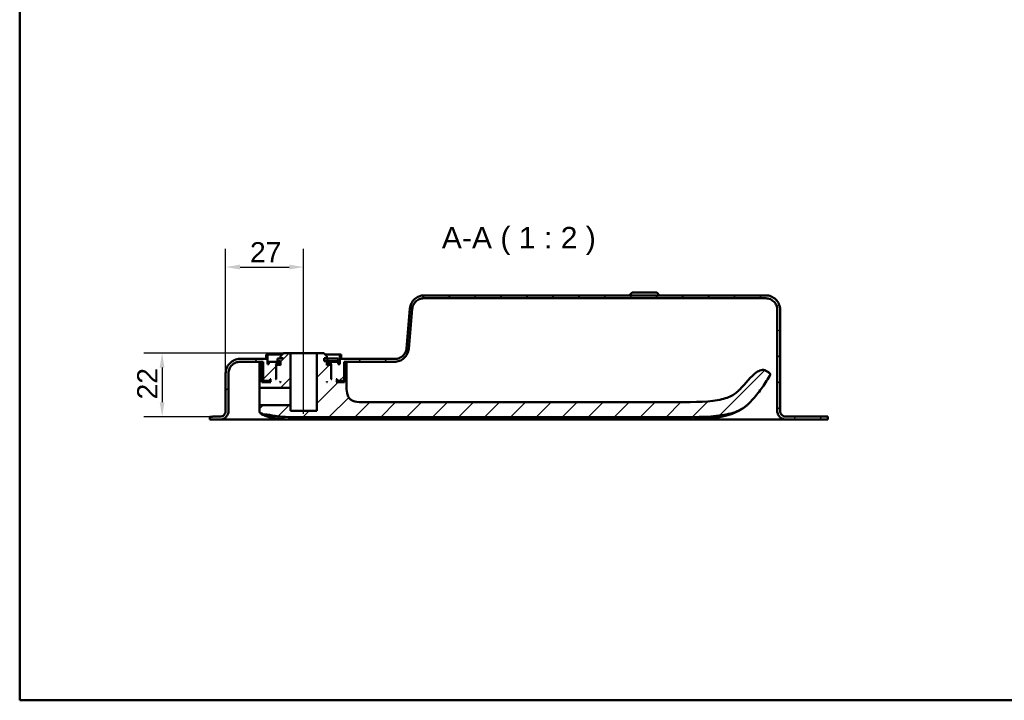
# Model space of a CAD drawing. Header units: millimetres. Extents: x 20 to 833, y 20 to 574.
# Tile 1 of 14: x 20 to 361, y 20 to 256. Entities that reach past the tile are written whole.
import ezdxf

# ---------------------------------------------------------------- set-up
doc = ezdxf.new("R2010")
doc.units = ezdxf.units.MM
doc.header["$LTSCALE"] = 2
for name, color, linetype, lineweight in [('Bemaßungen(DIN)', 7, 'Continuous', 25), ('Mittellinie(DIN)', 7, 'Continuous', 25), ('Sichtbare Kanten(DIN)', 7, 'Continuous', 50), ('Skizziergeometrie(DIN)', 7, 'Continuous', 50), ('Symbole(DIN)', 7, 'Continuous', 25)]:
    doc.layers.add(name, color=color, linetype=linetype, lineweight=lineweight)
doc.layers.add('Schraffur', color=179, linetype='Continuous', lineweight=9, true_color=0x1e1e47)
doc.styles.add('Aktuell-DINGroßer Text', font='arial.ttf')
doc.styles.add('STANDARD-DIN~0', font='arial.ttf')
doc.dimstyles.new('CAD-LAN', dxfattribs={"dimscale": 2, "dimtxt": 3.5, "dimasz": 2.5, "dimexe": 3.175, "dimexo": 0, "dimgap": 0.8, "dimtad": 1, "dimrnd": 1e-08, "dimtxsty": 'STANDARD-DIN~0', "dimcen": 0.09, "dimdle": 10, "dimclrd": 250, "dimclre": 250, "dimclrt": 250, "dimadec": 0, "dimazin": 2, "dimtfac": 1, "dimtmove": 0, "dimatfit": 3, "dimfxl": 1, "dimtolj": 1, "dimtzin": 0, "dimlwd": 25, "dimlwe": 25, "dimarcsym": 0})

# ---------------------------------------------------------------- blocks, each defined once
blk = doc.blocks.new('Ränder Standardrahmen')
at = {"layer": 'Skizziergeometrie(DIN)', "flags": 128}
blk.add_lwpolyline([(10, 10), (10, 287), (410, 287), (410, 10), (10, 10)], dxfattribs=at)
blk = doc.blocks.new('*D26')
at = {"layer": 'Bemaßungen(DIN)', "color": 250, "linetype": 'Continuous', "lineweight": 25, "true_color": 0x3f3f3f, "transparency": 16777216}
for p, q in [((91.31, 133.24), (91.31, 176.41)), ((118.31, 145.24), (118.31, 176.41)), ((96.31, 170.06), (113.31, 170.06))]:
    blk.add_line(p, q, dxfattribs=at)
at = {"layer": 'Bemaßungen(DIN)', "color": 250, "linetype": 'Continuous', "true_color": 0x3f3f3f, "transparency": 16777216}
for points in [[(96.31, 170.9), (96.31, 169.23), (91.31, 170.06)], [(113.31, 170.9), (113.31, 169.23), (118.31, 170.06)]]:
    blk.add_solid(points, dxfattribs=at)
at = {"layer": 'Defpoints', "color": 0, "linetype": 'Continuous', "transparency": 16777216}
for p in [(118.31, 170.06), (118.31, 145.24), (91.31, 133.24)]:
    blk.add_point(p, dxfattribs=at)
at = {"layer": 'Bemaßungen(DIN)', "color": 250, "linetype": 'Continuous', "lineweight": 25, "true_color": 0x3f3f3f, "transparency": 16777216, "insert": (99.73, 178.69), "char_height": 7, "attachment_point": 1, "style": 'STANDARD-DIN~0'}
blk.add_mtext('\\A1;27', dxfattribs=at)
blk = doc.blocks.new('*D27')
at = {"layer": 'Bemaßungen(DIN)', "color": 250, "linetype": 'Continuous', "lineweight": 25, "true_color": 0x3f3f3f, "transparency": 16777216}
for p, q in [((111.31, 140.24), (62.96, 140.24)), ((69.31, 135.24), (69.31, 123.24)), ((86.81, 118.24), (62.96, 118.24))]:
    blk.add_line(p, q, dxfattribs=at)
at = {"layer": 'Bemaßungen(DIN)', "color": 250, "linetype": 'Continuous', "true_color": 0x3f3f3f, "transparency": 16777216}
for points in [[(68.47, 135.24), (70.14, 135.24), (69.31, 140.24)], [(68.47, 123.24), (70.14, 123.24), (69.31, 118.24)]]:
    blk.add_solid(points, dxfattribs=at)
at = {"layer": 'Defpoints', "color": 0, "linetype": 'Continuous', "transparency": 16777216}
for p in [(111.31, 140.24), (69.31, 118.24), (86.81, 118.24)]:
    blk.add_point(p, dxfattribs=at)
at = {"layer": 'Bemaßungen(DIN)', "color": 250, "linetype": 'Continuous', "lineweight": 25, "true_color": 0x3f3f3f, "transparency": 16777216, "insert": (60.68, 124.21), "char_height": 7, "attachment_point": 1, "rotation": 90, "style": 'STANDARD-DIN~0'}
blk.add_mtext('\\A1;22', dxfattribs=at)

msp = doc.modelspace()

# ---------------------------------------------------------------- hatches: boundary and pattern name
at = {"layer": 'Schraffur'}
h = msp.add_hatch(dxfattribs=at)
h.set_pattern_fill('ANSI31', color=256, scale=50.8, style=0)
h.set_pattern_definition([(45, (0, 0), (-4.49013, 4.49013), [])])
edge = h.paths.add_edge_path()
edge.add_spline(control_points=[(92.3067, 133.2426), (92.3067, 133.5209), (92.3351, 133.7978), (92.4478, 134.334), (92.53, 134.5913), (92.8479, 135.3211), (93.1521, 135.7575), (93.8989, 136.4775), (94.3319, 136.7596), (95.2835, 137.1449), (95.7908, 137.2426), (96.3067, 137.2426)], knot_values=[-0.63144419, -0.63144419, -0.63144419, -0.63144419, -0.54784426, -0.54784426, -0.46677491, -0.46677491, -0.30857687, -0.30857687, -0.15476759, -0.15476759, 0, 0, 0, 0], degree=3, periodic=0)
edge.add_line((96.3067, 137.2426), (104.3067, 137.2426))
edge.add_line((104.3067, 137.2426), (104.3067, 130.8426))
edge.add_line((104.3067, 130.8426), (104.5067, 130.6426))
edge.add_line((104.5067, 130.6426), (106.6067, 130.6426))
edge.add_line((106.6067, 130.6426), (106.7067, 130.7426))
edge.add_line((106.7067, 130.7426), (106.7067, 131.2426))
edge.add_line((106.7067, 131.2426), (107.0067, 131.2426))
edge.add_line((107.0067, 131.2426), (106.8067, 131.0426))
edge.add_line((106.8067, 131.0426), (106.8067, 130.4426))
edge.add_line((106.8067, 130.4426), (107.0067, 130.2426))
edge.add_line((107.0067, 130.2426), (103.8673, 130.2426))
edge.add_line((103.8673, 130.2426), (103.8673, 136.7432))
edge.add_line((103.8673, 136.7432), (102.9831, 136.7432))
edge.add_line((102.9831, 136.7432), (102.9831, 128.4424))
edge.add_spline(control_points=[(102.9831, 128.4424), (102.9831, 128.4285), (102.9845, 128.4146), (102.9902, 128.3878), (102.9943, 128.375), (103.0102, 128.3385), (103.0254, 128.3167), (103.0627, 128.2807), (103.0844, 128.2666), (103.1319, 128.2473), (103.1573, 128.2424), (103.1831, 128.2425)], knot_values=[-0.03157194, -0.03157194, -0.03157194, -0.03157194, -0.02739216, -0.02739216, -0.02333889, -0.02333889, -0.01542905, -0.01542905, -0.00773851, -0.00773851, 0, 0, 0, 0], degree=3, periodic=0)
edge.add_line((103.1831, 128.2425), (113.7567, 128.2425))
edge.add_line((113.7567, 128.2425), (113.7567, 140.2426))
edge.add_line((113.7567, 140.2426), (111.3067, 140.2426))
edge.add_line((111.3067, 140.2426), (110.3067, 139.2426))
edge.add_line((110.3067, 139.2426), (110.3067, 138.5426))
edge.add_line((110.3067, 138.5426), (111.2067, 138.5426))
edge.add_line((111.2067, 138.5426), (111.2067, 138.3426))
edge.add_line((111.2067, 138.3426), (109.29, 138.3426))
edge.add_line((109.29, 138.3426), (109.29, 137.4426))
edge.add_line((109.29, 137.4426), (110.3067, 137.4426))
edge.add_line((110.3067, 137.4426), (110.3067, 136.0426))
edge.add_line((110.3067, 136.0426), (110.1067, 136.2426))
edge.add_line((110.1067, 136.2426), (109.0067, 136.2426))
edge.add_line((109.0067, 136.2426), (108.8067, 136.0426))
edge.add_line((108.8067, 136.0426), (108.8067, 131.2426))
edge.add_line((108.8067, 131.2426), (108.5567, 131.2426))
edge.add_line((108.5567, 131.2426), (108.7567, 131.4426))
edge.add_line((108.7567, 131.4426), (108.7567, 136.2426))
edge.add_line((108.7567, 136.2426), (108.5567, 136.4426))
edge.add_line((108.5567, 136.4426), (109.3067, 136.4426))
edge.add_line((109.3067, 136.4426), (109.3067, 137.2426))
edge.add_line((109.3067, 137.2426), (106.3067, 137.2426))
edge.add_line((106.3067, 137.2426), (106.3067, 136.4426))
edge.add_line((106.3067, 136.4426), (105.8067, 136.4426))
edge.add_line((105.8067, 136.4426), (105.8067, 139.7426))
edge.add_line((105.8067, 139.7426), (105.3067, 139.7426))
edge.add_line((105.3067, 139.7426), (105.3067, 138.2426))
edge.add_line((105.3067, 138.2426), (96.3066, 138.2426))
edge.add_spline(control_points=[(96.3066, 138.2426), (95.9587, 138.2426), (95.6126, 138.2071), (94.9423, 138.0661), (94.6207, 137.9634), (93.7085, 137.566), (93.1629, 137.1858), (92.2629, 136.2523), (91.9103, 135.711), (91.4287, 134.5215), (91.3066, 133.8875), (91.3066, 133.2426)], knot_values=[-0.78930523, -0.78930523, -0.78930523, -0.78930523, -0.68480532, -0.68480532, -0.58346864, -0.58346864, -0.38572109, -0.38572109, -0.19345948, -0.19345948, 0, 0, 0, 0], degree=3, periodic=0)
edge.add_line((91.3066, 133.2426), (91.3066, 120.2426))
edge.add_spline(control_points=[(91.3066, 120.2426), (91.3066, 120.1035), (91.2924, 119.965), (91.236, 119.6969), (91.1949, 119.5683), (91.0359, 119.2034), (90.8839, 118.9851), (90.5104, 118.6251), (90.2939, 118.4841), (89.8181, 118.2914), (89.5645, 118.2426), (89.3066, 118.2426)], knot_values=[-0.31572209, -0.31572209, -0.31572209, -0.31572209, -0.27392213, -0.27392213, -0.23338746, -0.23338746, -0.15428844, -0.15428844, -0.07738379, -0.07738379, -0.00000194, -0.00000194, -0.00000194, -0.00000194], degree=3, periodic=0)
edge.add_line((89.3066, 118.2426), (86.8067, 118.2426))
edge.add_line((86.8067, 118.2426), (86.8067, 118.2126))
edge.add_line((86.8067, 118.2126), (85.8067, 118.2126))
edge.add_line((85.8067, 118.2126), (85.8067, 117.2426))
edge.add_line((85.8067, 117.2426), (89.3067, 117.2426))
edge.add_spline(control_points=[(89.3067, 117.2426), (89.5154, 117.2426), (89.723, 117.2639), (90.1252, 117.3485), (90.3182, 117.4101), (90.8655, 117.6485), (91.1929, 117.8767), (91.7329, 118.4368), (91.9444, 118.7616), (92.2334, 119.4753), (92.3067, 119.8557), (92.3067, 120.2426)], knot_values=[-0.47358135, -0.47358135, -0.47358135, -0.47358135, -0.41088319, -0.41088319, -0.35008119, -0.35008119, -0.23143265, -0.23143265, -0.11607569, -0.11607569, 0, 0, 0, 0], degree=3, periodic=0)
edge.add_line((92.3067, 120.2426), (92.3067, 133.2426))
h.paths.add_polyline_path([(110.1067, 130.2426), (110.3067, 130.4426), (110.3067, 130.2426)], flags=0)
edge = h.paths.add_edge_path()
edge.add_spline(control_points=[(278.3066, 159.2426), (278.5849, 159.2426), (278.8618, 159.2142), (279.398, 159.1014), (279.6553, 159.0192), (280.3851, 158.7013), (280.8216, 158.3972), (281.5416, 157.6503), (281.8237, 157.2173), (282.209, 156.2657), (282.3066, 155.7585), (282.3066, 155.2426)], knot_values=[-0.63144419, -0.63144419, -0.63144419, -0.63144419, -0.54784426, -0.54784426, -0.46677491, -0.46677491, -0.30857687, -0.30857687, -0.15476758, -0.15476758, 0, 0, 0, 0], degree=3, periodic=0)
edge.add_line((282.3066, 155.2426), (282.3066, 120.2426))
edge.add_spline(control_points=[(282.3066, 120.2426), (282.3066, 120.0339), (282.328, 119.8262), (282.4125, 119.4241), (282.4742, 119.2311), (282.7126, 118.6837), (282.9407, 118.3564), (283.5008, 117.8164), (283.8256, 117.6048), (284.5393, 117.3159), (284.9197, 117.2426), (285.3066, 117.2426)], knot_values=[-0.47358314, -0.47358314, -0.47358314, -0.47358314, -0.41088319, -0.41088319, -0.35008119, -0.35008119, -0.23143265, -0.23143265, -0.11607569, -0.11607569, -0.00000713, -0.00000713, -0.00000713, -0.00000713], degree=3, periodic=0)
edge.add_line((285.3066, 117.2426), (299.8066, 117.2426))
edge.add_line((299.8066, 117.2426), (299.8066, 118.2426))
edge.add_line((299.8066, 118.2426), (285.3065, 118.2426))
edge.add_spline(control_points=[(285.3065, 118.2426), (285.1674, 118.2426), (285.029, 118.2568), (284.7609, 118.3132), (284.6322, 118.3543), (284.2673, 118.5132), (284.0491, 118.6653), (283.6891, 119.0387), (283.5481, 119.2552), (283.3554, 119.731), (283.3066, 119.9847), (283.3066, 120.2426)], knot_values=[-0.31571427, -0.31571427, -0.31571427, -0.31571427, -0.27392213, -0.27392213, -0.23338746, -0.23338746, -0.15428844, -0.15428844, -0.07738379, -0.07738379, 0, 0, 0, 0], degree=3, periodic=0)
edge.add_line((283.3066, 120.2426), (283.3066, 155.2426))
edge.add_spline(control_points=[(283.3066, 155.2426), (283.3066, 155.5905), (283.2711, 155.9365), (283.1301, 156.6068), (283.0274, 156.9285), (282.63, 157.8407), (282.2498, 158.3863), (281.3163, 159.2863), (280.775, 159.6389), (279.5855, 160.1205), (278.9514, 160.2426), (278.3066, 160.2426)], knot_values=[-0.78930523, -0.78930523, -0.78930523, -0.78930523, -0.68480532, -0.68480532, -0.58346864, -0.58346864, -0.38572109, -0.38572109, -0.19345948, -0.19345948, 0, 0, 0, 0], degree=3, periodic=0)
edge.add_line((278.3066, 160.2426), (160.0798, 160.2426))
edge.add_spline(control_points=[(160.0798, 160.2426), (159.4686, 160.2426), (158.8662, 160.1325), (157.745, 159.7041), (157.2354, 159.3969), (156.3081, 158.587), (155.9094, 158.0757), (155.3284, 156.9303), (155.1527, 156.3097), (155.0979, 155.6683)], knot_values=[-0.74674605, -0.74674605, -0.74674605, -0.74674605, -0.56333292, -0.56333292, -0.38599047, -0.38599047, -0.19310203, -0.19310203, 0, 0, 0, 0], degree=3, periodic=0)
edge.add_line((155.0979, 155.6683), (153.9215, 141.902))
edge.add_spline(control_points=[(153.9215, 141.902), (153.8799, 141.4148), (153.7511, 140.9422), (153.3332, 140.0776), (153.0537, 139.6924), (152.345, 139.0084), (151.9103, 138.7254), (150.9577, 138.3403), (150.451, 138.2426), (149.9361, 138.2426)], knot_values=[-0.59739685, -0.59739685, -0.59739685, -0.59739685, -0.45066634, -0.45066634, -0.30879238, -0.30879238, -0.15448162, -0.15448162, -0.00000002, -0.00000002, -0.00000002, -0.00000002], degree=3, periodic=0)
edge.add_line((149.9361, 138.2426), (131.3067, 138.2426))
edge.add_line((131.3067, 138.2426), (131.3067, 139.7426))
edge.add_line((131.3067, 139.7426), (130.8067, 139.7426))
edge.add_line((130.8067, 139.7426), (130.8067, 136.4426))
edge.add_line((130.8067, 136.4426), (130.3067, 136.4426))
edge.add_line((130.3067, 136.4426), (130.3067, 137.2426))
edge.add_line((130.3067, 137.2426), (127.3067, 137.2426))
edge.add_line((127.3067, 137.2426), (127.3067, 136.4426))
edge.add_line((127.3067, 136.4426), (128.0567, 136.4426))
edge.add_line((128.0567, 136.4426), (127.8567, 136.2426))
edge.add_line((127.8567, 136.2426), (127.8567, 131.4426))
edge.add_line((127.8567, 131.4426), (128.0567, 131.2426))
edge.add_line((128.0567, 131.2426), (127.8067, 131.2426))
edge.add_line((127.8067, 131.2426), (127.8067, 136.0426))
edge.add_line((127.8067, 136.0426), (127.6067, 136.2426))
edge.add_line((127.6067, 136.2426), (126.5067, 136.2426))
edge.add_line((126.5067, 136.2426), (126.3067, 136.0426))
edge.add_line((126.3067, 136.0426), (126.3067, 137.4426))
edge.add_line((126.3067, 137.4426), (125.4067, 137.4426))
edge.add_line((125.4067, 137.4426), (125.4067, 138.5426))
edge.add_line((125.4067, 138.5426), (126.3067, 138.5426))
edge.add_line((126.3067, 138.5426), (126.3067, 139.2426))
edge.add_line((126.3067, 139.2426), (125.3067, 140.2426))
edge.add_line((125.3067, 140.2426), (122.8567, 140.2426))
edge.add_line((122.8567, 140.2426), (122.8567, 120.2426))
edge.add_line((122.8567, 120.2426), (113.7567, 120.2426))
edge.add_line((113.7567, 120.2426), (113.7567, 122.2427))
edge.add_line((113.7567, 122.2427), (103.1831, 122.2428))
edge.add_spline(control_points=[(103.1831, 122.2428), (103.1692, 122.2428), (103.1553, 122.2414), (103.1285, 122.2357), (103.1157, 122.2316), (103.0792, 122.2157), (103.0574, 122.2005), (103.0214, 122.1632), (103.0073, 122.1415), (102.988, 122.0939), (102.9831, 122.0686), (102.9831, 122.0428)], knot_values=[-0.03157191, -0.03157191, -0.03157191, -0.03157191, -0.0273918, -0.0273918, -0.02333823, -0.02333823, -0.01542838, -0.01542838, -0.00773811, -0.00773811, 0, 0, 0, 0], degree=3, periodic=0)
edge.add_line((102.9831, 122.0428), (102.9831, 120.4668))
edge.add_spline(control_points=[(102.9831, 120.4668), (102.9831, 120.3161), (102.9831, 120.1676), (103.0191, 119.9371), (103.0437, 119.8515), (103.1272, 119.6901), (103.1849, 119.6217), (103.3887, 119.4505), (103.5625, 119.3721), (103.7428, 119.2908)], knot_values=[-0.1648888, -0.1648888, -0.1648888, -0.1648888, -0.12162228, -0.12162228, -0.09146067, -0.09146067, -0.0593273, -0.0593273, -0.00000738, -0.00000738, -0.00000738, -0.00000738], degree=3, periodic=0)
edge.add_line((103.7428, 119.2908), (104.3115, 119.0343))
edge.add_spline(control_points=[(104.3115, 119.0343), (104.3646, 119.0104), (104.406, 118.9918), (104.5012, 118.9733), (104.5468, 118.9755), (104.6061, 118.9774)], knot_values=[-0.03520438, -0.03520438, -0.03520438, -0.03520438, -0.0177737, -0.0177737, 0, 0, 0, 0], degree=3, periodic=0)
edge.add_spline(control_points=[(104.6061, 118.9774), (105.2428, 118.9975), (105.8779, 118.9309), (107.1582, 118.7267), (107.7874, 118.5894), (108.3842, 118.486)], knot_values=[-0.35811259, -0.35811259, -0.35811259, -0.35811259, -0.18131912, -0.18131912, 0, 0, 0, 0], degree=3, periodic=0)
edge.add_spline(control_points=[(108.3842, 118.486), (108.8187, 118.4109), (109.2596, 118.35), (110.1844, 118.2454), (110.6765, 118.2034), (111.1652, 118.1719)], knot_values=[-0.27917395, -0.27917395, -0.27917395, -0.27917395, -0.14692081, -0.14692081, 0, 0, 0, 0], degree=3, periodic=0)
edge.add_spline(control_points=[(111.1652, 118.1719), (112.2972, 118.0988), (113.5417, 118.0756), (115.8079, 118.056), (116.9877, 118.0581), (118.1675, 118.0582)], knot_values=[-0.67986841, -0.67986841, -0.67986841, -0.67986841, -0.35393347, -0.35393347, 0, 0, 0, 0], degree=3, periodic=0)
edge.add_line((118.1675, 118.0582), (245.0211, 118.0585))
edge.add_spline(control_points=[(245.0211, 118.0585), (252.8982, 118.0585), (258.4674, 118.0585), (265.3189, 119.0607), (267.3278, 119.6052), (271.2016, 121.4465), (272.4703, 122.7385), (273.5333, 123.9193)], knot_values=[-1.50832219, -1.50832219, -1.50832219, -1.50832219, -0.84477836, -0.84477836, -0.47661752, -0.47661752, 0, 0, 0, 0], degree=3, periodic=0)
edge.add_spline(control_points=[(273.5333, 123.9193), (274.6799, 125.1929), (275.7553, 126.5242), (277.7727, 129.3119), (278.708, 130.7616), (279.5686, 132.2593)], knot_values=[-1.03233607, -1.03233607, -1.03233607, -1.03233607, -0.51820906, -0.51820906, -0.00000707, -0.00000707, -0.00000707, -0.00000707], degree=3, periodic=0)
edge.add_spline(control_points=[(279.5686, 132.2593), (279.6558, 132.4109), (279.744, 132.5663), (279.8076, 132.7935), (279.8188, 132.8672), (279.8107, 133.0103), (279.7937, 133.0753), (279.7255, 133.2152), (279.6696, 133.2823), (279.4963, 133.4443), (279.356, 133.53), (279.2177, 133.6146)], knot_values=[-0.17473264, -0.17473264, -0.17473264, -0.17473264, -0.12264195, -0.12264195, -0.09871995, -0.09871995, -0.07650599, -0.07650599, -0.04862372, -0.04862372, -0.00000804, -0.00000804, -0.00000804, -0.00000804], degree=3, periodic=0)
edge.add_line((279.2177, 133.6146), (278.3507, 134.1447))
edge.add_spline(control_points=[(278.3507, 134.1447), (278.2507, 134.2058), (278.1421, 134.2722), (277.8958, 134.382), (277.7566, 134.4289), (277.3802, 134.4847), (277.1104, 134.4849), (276.1509, 134.2466), (275.565, 133.8974), (273.1521, 132.2492), (271.3065, 129.7165), (269.33, 127.6797)], knot_values=[-1.28743613, -1.28743613, -1.28743613, -1.28743613, -1.20137461, -1.20137461, -1.12193858, -1.12193858, -1.0228769, -1.0228769, -0.85144423, -0.85144423, -0.00000025, -0.00000025, -0.00000025, -0.00000025], degree=3, periodic=0)
edge.add_spline(control_points=[(269.33, 127.6797), (268.5861, 126.9131), (267.7387, 126.1292), (265.2077, 124.8166), (263.6883, 124.3223), (257.4551, 123.2314), (251.8723, 123.2314), (245.0211, 123.2314)], knot_values=[-4.12601488, -4.12601488, -4.12601488, -4.12601488, -3.05112208, -3.05112208, -2.05536556, -2.05536556, 0, 0, 0, 0], degree=3, periodic=0)
edge.add_line((245.0211, 123.2314), (139.1697, 123.2314))
edge.add_spline(control_points=[(139.1697, 123.2314), (138.0424, 123.2314), (136.9597, 123.2314), (135.5772, 123.5954), (135.1626, 123.7641), (134.444, 124.2502), (134.1566, 124.5425), (133.6391, 125.3325), (133.4639, 125.8293), (133.1698, 127.2249), (133.1698, 128.2071), (133.1698, 129.2314)], knot_values=[-1.11737288, -1.11737288, -1.11737288, -1.11737288, -0.7826717, -0.7826717, -0.62967641, -0.62967641, -0.48652205, -0.48652205, -0.30730646, -0.30730646, 0, 0, 0, 0], degree=3, periodic=0)
edge.add_line((133.1698, 129.2314), (133.1698, 136.7432))
edge.add_line((133.1698, 136.7432), (132.4677, 136.7432))
edge.add_line((132.4677, 136.7432), (132.4677, 130.2426))
edge.add_line((132.4677, 130.2426), (129.6067, 130.2426))
edge.add_line((129.6067, 130.2426), (129.8067, 130.4426))
edge.add_line((129.8067, 130.4426), (129.8067, 131.0426))
edge.add_line((129.8067, 131.0426), (129.6067, 131.2426))
edge.add_line((129.6067, 131.2426), (129.9067, 131.2426))
edge.add_line((129.9067, 131.2426), (129.9067, 130.7426))
edge.add_line((129.9067, 130.7426), (130.0067, 130.6426))
edge.add_line((130.0067, 130.6426), (132.1067, 130.6426))
edge.add_line((132.1067, 130.6426), (132.3067, 130.8426))
edge.add_line((132.3067, 130.8426), (132.3067, 137.2426))
edge.add_line((132.3067, 137.2426), (149.7324, 137.2426))
edge.add_spline(control_points=[(149.7324, 137.2426), (150.3418, 137.2426), (150.9424, 137.3521), (152.061, 137.7781), (152.5695, 138.0836), (153.4973, 138.8906), (153.8971, 139.4011), (154.4804, 140.5453), (154.6573, 141.1656), (154.7134, 141.8068)], knot_values=[-0.74572093, -0.74572093, -0.74572093, -0.74572093, -0.56284077, -0.56284077, -0.38599757, -0.38599757, -0.19309485, -0.19309485, 0, 0, 0, 0], degree=3, periodic=0)
edge.add_line((154.7134, 141.8068), (155.9193, 155.5912))
edge.add_spline(control_points=[(155.9193, 155.5912), (155.9618, 156.0769), (156.091, 156.5479), (156.5085, 157.4097), (156.7874, 157.7937), (157.4952, 158.4768), (157.9299, 158.7598), (158.8825, 159.1449), (159.3892, 159.2426), (159.9041, 159.2426)], knot_values=[-0.59657674, -0.59657674, -0.59657674, -0.59657674, -0.45027262, -0.45027262, -0.30879806, -0.30879806, -0.15447588, -0.15447588, 0, 0, 0, 0], degree=3, periodic=0)
edge.add_line((159.9041, 159.2426), (278.3066, 159.2426))
h.paths.add_polyline_path([(126.3067, 130.4426), (126.5067, 130.2426), (126.3067, 130.2426)], flags=0)

# ---------------------------------------------------------------- linework, layer by layer
at = {"layer": 'Mittellinie(DIN)', "linetype": 'Continuous'}
msp.add_line((118.3067, 119.2425), (118.3067, 145.2426), dxfattribs=at)
at = {"layer": 'Sichtbare Kanten(DIN)'}
for p, q in [((278.3066, 160.2426), (160.0798, 160.2426)), ((232.0567, 161.2426), (231.0567, 160.2426)), ((232.0567, 161.2426), (240.5567, 161.2426)), ((240.5567, 161.2426), (241.5567, 160.2426)), ((159.9041, 159.2426), (278.3066, 159.2426)), ((155.0979, 155.6683), (153.9215, 141.902)), ((154.7134, 141.8068), (155.9193, 155.5912)), ((282.3066, 155.2426), (282.3066, 120.2426)), ((283.3066, 120.2426), (283.3066, 155.2426)), ((283.3066, 155.2426), (283.3066, 155.2426)), ((283.3066, 155.2426), (283.3066, 120.2426)), ((111.3067, 140.2426), (110.3067, 139.2426)), ((113.7567, 140.2426), (111.3067, 140.2426)), ((113.7567, 128.2425), (113.7567, 140.2426)), ((113.7567, 140.2426), (122.8567, 140.2426)), ((125.3067, 140.2426), (122.8567, 140.2426)), ((122.8567, 140.2426), (122.8567, 120.2426)), ((126.3067, 139.2426), (125.3067, 140.2426)), ((105.3067, 138.2426), (96.3066, 138.2426)), ((96.3067, 137.2426), (104.3067, 137.2426)), ((103.8673, 136.7432), (102.9831, 136.7432)), ((102.9831, 136.7432), (102.9831, 128.4424)), ((103.8673, 130.2426), (103.8673, 136.7432)), ((104.3067, 136.7432), (103.8673, 136.7432)), ((104.3067, 137.2426), (104.3067, 130.8426)), ((105.8067, 139.7426), (105.3067, 139.7426)), ((105.3067, 139.7426), (105.3067, 138.2426)), ((105.8067, 136.4426), (105.8067, 139.7426)), ((105.8067, 139.7426), (110.8067, 139.7426)), ((106.3067, 136.4426), (105.8067, 136.4426)), ((109.3067, 137.2426), (106.3067, 137.2426)), ((106.3067, 137.2426), (106.3067, 136.4426)), ((108.7567, 136.2426), (108.5567, 136.4426)), ((108.5567, 136.4426), (109.3067, 136.4426)), ((111.2067, 138.3426), (109.29, 138.3426)), ((109.29, 138.3426), (109.29, 137.4426)), ((109.29, 137.4426), (110.3067, 137.4426)), ((109.3067, 136.4426), (109.3067, 137.2426)), ((109.3067, 137.2426), (110.3067, 137.2426)), ((110.3067, 136.4426), (109.3067, 136.4426)), ((110.3067, 139.2426), (110.3067, 138.5426)), ((110.3067, 138.5426), (111.2067, 138.5426)), ((110.3067, 137.4426), (110.3067, 136.0426)), ((111.2067, 138.5426), (111.2067, 138.3426)), ((125.4067, 137.4426), (125.4067, 138.5426)), ((125.4067, 138.5426), (126.3067, 138.5426)), ((126.5648, 138.3426), (125.4067, 138.3426)), ((126.3067, 137.4426), (125.4067, 137.4426)), ((125.8067, 139.7426), (130.8067, 139.7426)), ((126.3067, 138.5426), (126.3067, 139.2426)), ((126.3067, 136.0426), (126.3067, 137.4426)), ((126.3067, 137.4426), (126.5648, 137.4426)), ((126.3067, 137.2426), (127.3067, 137.2426)), ((127.3067, 136.4426), (126.3067, 136.4426)), ((130.2648, 138.3426), (126.5648, 138.3426)), ((126.5648, 138.3426), (126.5648, 137.4426)), ((126.5648, 137.4426), (130.2648, 137.4426)), ((130.3067, 137.2426), (127.3067, 137.2426)), ((127.3067, 137.2426), (127.3067, 136.4426)), ((127.3067, 136.4426), (128.0567, 136.4426)), ((128.0567, 136.4426), (127.8567, 136.2426)), ((130.2648, 138.3426), (130.2648, 137.4426)), ((130.3067, 136.4426), (130.3067, 137.2426)), ((130.8067, 136.4426), (130.3067, 136.4426)), ((131.3067, 139.7426), (130.8067, 139.7426)), ((130.8067, 139.7426), (130.8067, 136.4426)), ((131.3067, 138.2426), (131.3067, 139.7426)), ((149.9361, 138.2426), (131.3067, 138.2426)), ((132.3067, 130.8426), (132.3067, 137.2426)), ((132.3067, 137.2426), (149.7324, 137.2426)), ((132.4677, 136.7432), (132.3067, 136.7432)), ((133.1698, 136.7432), (132.4677, 136.7432)), ((132.4677, 136.7432), (132.4677, 130.2426)), ((133.1698, 129.2314), (133.1698, 136.7432)), ((91.3065, 120.2426), (91.3065, 133.2426)), ((91.3066, 133.2426), (91.3066, 120.2426)), ((92.3067, 120.2426), (92.3067, 133.2426)), ((108.7567, 131.4426), (108.7567, 136.2426)), ((108.7567, 136.2426), (109.0067, 136.2426)), ((109.0067, 136.2426), (108.8067, 136.0426)), ((108.8067, 136.0426), (108.8067, 131.2426)), ((110.1067, 136.2426), (109.0067, 136.2426)), ((110.3067, 136.0426), (110.1067, 136.2426)), ((110.3067, 136.2426), (110.1067, 136.2426)), ((126.5067, 136.2426), (126.3067, 136.0426)), ((126.5067, 136.2426), (126.3067, 136.2426)), ((127.6067, 136.2426), (126.5067, 136.2426)), ((127.8067, 136.0426), (127.6067, 136.2426)), ((127.6067, 136.2426), (127.8567, 136.2426)), ((127.8067, 131.2426), (127.8067, 136.0426)), ((127.8567, 136.2426), (127.8567, 131.4426)), ((279.2177, 133.6146), (278.3507, 134.1447)), ((107.0067, 130.2426), (103.8673, 130.2426)), ((104.3067, 130.8426), (104.5067, 130.6426)), ((104.5067, 130.6426), (106.6067, 130.6426)), ((106.6067, 130.6426), (106.7067, 130.7426)), ((106.6067, 130.6426), (106.8067, 130.6426)), ((106.7067, 130.7426), (106.7067, 131.2426)), ((106.7067, 131.2426), (107.0067, 131.2426)), ((106.8067, 130.7426), (106.7067, 130.7426)), ((107.0067, 131.2426), (106.8067, 131.0426)), ((106.8067, 131.0426), (106.8067, 130.4426)), ((106.8067, 130.4426), (107.0067, 130.2426)), ((108.5567, 131.2426), (108.7567, 131.4426)), ((108.8067, 131.2426), (108.5567, 131.2426)), ((108.8067, 131.4426), (108.7567, 131.4426)), ((110.1067, 130.2426), (110.3067, 130.4426)), ((110.3067, 130.2426), (110.1067, 130.2426)), ((110.3067, 130.4426), (110.3067, 130.2426)), ((126.3067, 130.4426), (126.5067, 130.2426)), ((126.3067, 130.2426), (126.3067, 130.4426)), ((126.5067, 130.2426), (126.3067, 130.2426)), ((127.8567, 131.4426), (127.8067, 131.4426)), ((128.0567, 131.2426), (127.8067, 131.2426)), ((127.8567, 131.4426), (128.0567, 131.2426)), ((129.8067, 131.0426), (129.6067, 131.2426)), ((129.6067, 131.2426), (129.9067, 131.2426)), ((129.6067, 130.2426), (129.8067, 130.4426)), ((132.4677, 130.2426), (129.6067, 130.2426)), ((129.8067, 130.4426), (129.8067, 131.0426)), ((129.9067, 130.7426), (129.8067, 130.7426)), ((129.8067, 130.6426), (130.0067, 130.6426)), ((129.9067, 131.2426), (129.9067, 130.7426)), ((129.9067, 130.7426), (130.0067, 130.6426)), ((130.0067, 130.6426), (132.1067, 130.6426)), ((132.1067, 130.6426), (132.3067, 130.8426)), ((103.1831, 128.2425), (113.7567, 128.2425)), ((113.7567, 128.2425), (113.7567, 125.2426)), ((113.7567, 125.2426), (113.7567, 122.2427)), ((245.0211, 123.2314), (139.1697, 123.2314)), ((91.3065, 120.2426), (91.3066, 120.2426)), ((102.9831, 122.0428), (102.9831, 120.4668)), ((113.7567, 122.2427), (103.1831, 122.2427)), ((113.7567, 120.2426), (113.7567, 122.2427)), ((122.8567, 120.2426), (113.7567, 120.2426)), ((85.8066, 117.2426), (85.8066, 118.2126)), ((86.8067, 118.2126), (85.8067, 118.2126)), ((85.8067, 118.2126), (85.8067, 117.2426)), ((85.8067, 117.2426), (89.3067, 117.2426)), ((86.8066, 118.2426), (86.8066, 118.2126)), ((89.3066, 118.2426), (86.8067, 118.2426)), ((86.8067, 118.2426), (86.8067, 118.2126)), ((89.3308, 117.2426), (94.6187, 117.2426)), ((94.6187, 117.2426), (114.845, 117.2426)), ((103.7428, 119.2908), (104.3115, 119.0343)), ((114.845, 117.2426), (259.7683, 117.2426)), ((118.1675, 118.0582), (245.0211, 118.0585)), ((299.8066, 118.2426), (285.3065, 118.2426)), ((285.3066, 117.2426), (299.8066, 117.2426)), ((299.8066, 117.2426), (299.8066, 118.2426)), ((299.8067, 117.2426), (299.8066, 117.2426)), ((299.8067, 117.2426), (299.8067, 118.2126))]:
    msp.add_line(p, q, dxfattribs=at)
for points, degree, knots in [([(160.0798, 160.2426), (159.4686, 160.2426), (158.8662, 160.1325), (157.745, 159.7041), (157.2354, 159.3969), (156.3081, 158.587), (155.9094, 158.0757), (155.3284, 156.9303), (155.1527, 156.3097), (155.0979, 155.6683)], 3, [-0.746746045, -0.746746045, -0.746746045, -0.746746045, -0.56333292, -0.56333292, -0.38599047, -0.38599047, -0.193102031, -0.193102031, 0, 0, 0, 0]), ([(283.3066, 155.2426), (283.3066, 155.5905), (283.2711, 155.9365), (283.1301, 156.6068), (283.0274, 156.9285), (282.63, 157.8407), (282.2498, 158.3863), (281.3163, 159.2863), (280.775, 159.6389), (279.5855, 160.1205), (278.9514, 160.2426), (278.3066, 160.2426)], 3, [-0.789305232, -0.789305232, -0.789305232, -0.789305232, -0.684805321, -0.684805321, -0.583468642, -0.583468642, -0.38572109, -0.38572109, -0.193459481, -0.193459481, 0, 0, 0, 0]), ([(155.9193, 155.5912), (155.9618, 156.0769), (156.091, 156.5479), (156.5085, 157.4097), (156.7874, 157.7937), (157.4952, 158.4768), (157.9299, 158.7598), (158.8825, 159.1449), (159.3892, 159.2426), (159.9041, 159.2426)], 3, [-0.596576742, -0.596576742, -0.596576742, -0.596576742, -0.450272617, -0.450272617, -0.30879806, -0.30879806, -0.154475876, -0.154475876, 0, 0, 0, 0]), ([(278.3066, 159.2426), (278.5849, 159.2426), (278.8618, 159.2142), (279.398, 159.1014), (279.6553, 159.0192), (280.3851, 158.7013), (280.8216, 158.3972), (281.5416, 157.6503), (281.8237, 157.2173), (282.209, 156.2657), (282.3066, 155.7585), (282.3066, 155.2426)], 3, [-0.631444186, -0.631444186, -0.631444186, -0.631444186, -0.547844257, -0.547844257, -0.466774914, -0.466774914, -0.308576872, -0.308576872, -0.154767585, -0.154767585, 0, 0, 0, 0]), ([(149.7324, 137.2426), (150.3418, 137.2426), (150.9424, 137.3521), (152.061, 137.7781), (152.5695, 138.0836), (153.4973, 138.8906), (153.8971, 139.4011), (154.4804, 140.5453), (154.6573, 141.1656), (154.7134, 141.8068)], 3, [-0.745720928, -0.745720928, -0.745720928, -0.745720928, -0.562840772, -0.562840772, -0.385997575, -0.385997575, -0.193094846, -0.193094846, 0, 0, 0, 0]), ([(153.9215, 141.902), (153.8799, 141.4148), (153.7511, 140.9422), (153.3332, 140.0776), (153.0537, 139.6924), (152.345, 139.0084), (151.9103, 138.7254), (150.9577, 138.3403), (150.451, 138.2426), (149.9361, 138.2426)], 3, [-0.597396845, -0.597396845, -0.597396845, -0.597396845, -0.450666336, -0.450666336, -0.308792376, -0.308792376, -0.154481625, -0.154481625, -0.000000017, -0.000000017, -0.000000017, -0.000000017]), ([(96.3066, 138.2426), (95.9587, 138.2426), (95.6126, 138.2071), (94.9423, 138.0661), (94.6207, 137.9634), (93.7085, 137.566), (93.1629, 137.1858), (92.2629, 136.2523), (91.9103, 135.711), (91.4287, 134.5215), (91.3066, 133.8875), (91.3066, 133.2426)], 3, [-0.789305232, -0.789305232, -0.789305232, -0.789305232, -0.684805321, -0.684805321, -0.583468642, -0.583468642, -0.38572109, -0.38572109, -0.193459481, -0.193459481, 0, 0, 0, 0]), ([(92.3067, 133.2426), (92.3067, 133.5209), (92.3351, 133.7978), (92.4478, 134.334), (92.53, 134.5913), (92.8479, 135.3211), (93.1521, 135.7575), (93.8989, 136.4775), (94.3319, 136.7596), (95.2835, 137.1449), (95.7908, 137.2426), (96.3067, 137.2426)], 3, [-0.631444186, -0.631444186, -0.631444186, -0.631444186, -0.547844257, -0.547844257, -0.466774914, -0.466774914, -0.308576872, -0.308576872, -0.154767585, -0.154767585, 0, 0, 0, 0]), ([(278.3507, 134.1447), (278.2507, 134.2058), (278.1421, 134.2722), (277.8958, 134.382), (277.7566, 134.4289), (277.3802, 134.4847), (277.1104, 134.4849), (276.1509, 134.2466), (275.565, 133.8974), (273.1521, 132.2492), (271.3065, 129.7165), (269.33, 127.6797)], 3, [-1.28743613, -1.28743613, -1.28743613, -1.28743613, -1.20137461, -1.20137461, -1.12193858, -1.12193858, -1.0228769, -1.0228769, -0.85144423, -0.85144423, -0.00000025, -0.00000025, -0.00000025, -0.00000025]), ([(279.5686, 132.2593), (279.6558, 132.4109), (279.744, 132.5663), (279.8076, 132.7935), (279.8188, 132.8672), (279.8107, 133.0103), (279.7937, 133.0753), (279.7255, 133.2152), (279.6696, 133.2823), (279.4963, 133.4443), (279.356, 133.53), (279.2177, 133.6146)], 3, [-0.174732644, -0.174732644, -0.174732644, -0.174732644, -0.122641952, -0.122641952, -0.098719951, -0.098719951, -0.07650599, -0.07650599, -0.048623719, -0.048623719, -0.000008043, -0.000008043, -0.000008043, -0.000008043]), ([(279.2177, 133.6146), (279.3614, 133.5268), (279.5089, 133.439), (279.6654, 133.2835), (279.6998, 133.2431), (279.7571, 133.1551), (279.7803, 133.1065), (279.8098, 133.0054), (279.8164, 132.9519), (279.8134, 132.7926), (279.7815, 132.6864), (279.7149, 132.5282), (279.6846, 132.4682), (279.6477, 132.3994), (279.6395, 132.3845), (279.6196, 132.3486), (279.6088, 132.3296), (279.595, 132.3052), (279.5907, 132.2977), (279.584, 132.286), (279.5817, 132.2821), (279.5779, 132.2754), (279.5765, 132.2729), (279.574, 132.2687), (279.5731, 132.2671), (279.5716, 132.2644), (279.571, 132.2635), (279.5699, 132.2614), (279.5692, 132.2604), (279.5686, 132.2593)], 3, [0, 0, 0, 0, 0.050515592, 0.050515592, 0.066238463, 0.066238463, 0.082043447, 0.082043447, 0.097880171, 0.097880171, 0.129939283, 0.129939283, 0.149807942, 0.149807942, 0.155593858, 0.155593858, 0.164917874, 0.164917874, 0.169625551, 0.169625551, 0.171964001, 0.171964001, 0.17317906, 0.17317906, 0.1738357, 0.1738357, 0.174190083, 0.174190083, 0.174559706, 0.174559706, 0.174559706, 0.174559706]), ([(273.5333, 123.9193), (274.6799, 125.1929), (275.7553, 126.5242), (277.7727, 129.3119), (278.708, 130.7616), (279.5686, 132.2593)], 3, [-1.03233607, -1.03233607, -1.03233607, -1.03233607, -0.51820906, -0.51820906, -0.00000707, -0.00000707, -0.00000707, -0.00000707]), ([(102.9831, 128.4424), (102.9831, 128.4285), (102.9845, 128.4146), (102.9902, 128.3878), (102.9943, 128.375), (103.0102, 128.3385), (103.0254, 128.3167), (103.0627, 128.2807), (103.0844, 128.2666), (103.1319, 128.2473), (103.1573, 128.2424), (103.1831, 128.2424)], 3, [-0.0315719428, -0.0315719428, -0.0315719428, -0.0315719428, -0.0273921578, -0.0273921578, -0.0233388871, -0.0233388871, -0.015429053, -0.015429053, -0.0077385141, -0.0077385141, 0, 0, 0, 0]), ([(103.0071, 125.2426), (103.0071, 125.6604), (103.0052, 126.2914), (102.9998, 127.0327), (102.9951, 127.5195), (102.9904, 127.9206), (102.9864, 128.2176), (102.9837, 128.4016), (102.9831, 128.4422), (102.9831, 128.4424)], 3, [0, 0, 0, 0, 0.122960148, 0.184440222, 0.245920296, 0.30740037, 0.368880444, 0.430360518, 0.491505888, 0.491505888, 0.491505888, 0.491505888]), ([(139.1697, 123.2314), (138.0424, 123.2314), (136.9597, 123.2314), (135.5772, 123.5954), (135.1626, 123.7641), (134.444, 124.2502), (134.1566, 124.5425), (133.6391, 125.3325), (133.4639, 125.8293), (133.1698, 127.2249), (133.1698, 128.2071), (133.1698, 129.2314)], 3, [-1.11737288, -1.11737288, -1.11737288, -1.11737288, -0.7826717, -0.7826717, -0.62967641, -0.62967641, -0.48652205, -0.48652205, -0.30730646, -0.30730646, 0, 0, 0, 0]), ([(269.33, 127.6797), (268.5861, 126.9131), (267.7387, 126.1292), (265.2077, 124.8166), (263.6883, 124.3223), (257.4551, 123.2314), (251.8723, 123.2314), (245.0211, 123.2314)], 3, [-4.12601488, -4.12601488, -4.12601488, -4.12601488, -3.05112208, -3.05112208, -2.05536556, -2.05536556, 0, 0, 0, 0]), ([(102.9831, 122.0428), (102.9831, 122.043), (102.9837, 122.0837), (102.9864, 122.2678), (102.9904, 122.5647), (102.9951, 122.9659), (102.9998, 123.4526), (103.0052, 124.1939), (103.0071, 124.8249), (103.0071, 125.2426)], 3, [0.49214697, 0.49214697, 0.49214697, 0.49214697, 0.553320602, 0.614800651, 0.676280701, 0.737760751, 0.799240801, 0.86072085, 0.98368095, 0.98368095, 0.98368095, 0.98368095]), ([(245.0211, 118.0585), (252.8982, 118.0585), (258.4674, 118.0585), (265.3189, 119.0607), (267.3278, 119.6052), (271.2016, 121.4465), (272.4703, 122.7385), (273.5333, 123.9193)], 3, [-1.50832219, -1.50832219, -1.50832219, -1.50832219, -0.84477836, -0.84477836, -0.47661752, -0.47661752, 0, 0, 0, 0]), ([(245.0211, 117.2435), (245.3983, 117.2435), (246.1534, 117.2438), (247.2864, 117.2445), (248.7974, 117.2466), (250.6872, 117.2635), (252.5775, 117.2948), (254.4678, 117.3533), (256.3565, 117.4444), (258.2421, 117.5809), (260.1218, 117.7742), (261.9923, 118.0407), (263.8481, 118.3991), (265.6779, 118.8739), (267.4626, 119.4928), (269.5179, 120.4462), (271.1026, 121.4992), (272.2506, 122.5258), (273.0364, 123.3673), (273.5333, 123.9193)], 5, [0, 0, 0, 0, 0, 0, 0.18863897, 0.37764707, 0.56665517, 0.75566327, 0.94467136, 1.13367946, 1.32268756, 1.51169566, 1.70070376, 1.88971185, 2.07871995, 2.26772805, 2.45673615, 2.64574425, 3.02376044, 3.02376044, 3.02376044, 3.02376044, 3.02376044, 3.02376044]), ([(91.3066, 120.2426), (91.3066, 120.1035), (91.2924, 119.965), (91.236, 119.6969), (91.1949, 119.5683), (91.0359, 119.2034), (90.8839, 118.9851), (90.5104, 118.6251), (90.2939, 118.4841), (89.8181, 118.2914), (89.5645, 118.2426), (89.3066, 118.2426)], 3, [-0.315722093, -0.315722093, -0.315722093, -0.315722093, -0.273922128, -0.273922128, -0.233387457, -0.233387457, -0.154288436, -0.154288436, -0.077383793, -0.077383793, -0.000001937, -0.000001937, -0.000001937, -0.000001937]), ([(89.3067, 117.2426), (89.5154, 117.2426), (89.723, 117.2639), (90.1252, 117.3485), (90.3182, 117.4101), (90.8655, 117.6485), (91.1929, 117.8767), (91.7329, 118.4368), (91.9444, 118.7616), (92.2334, 119.4753), (92.3067, 119.8557), (92.3067, 120.2426)], 3, [-0.473581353, -0.473581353, -0.473581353, -0.473581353, -0.410883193, -0.410883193, -0.350081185, -0.350081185, -0.231432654, -0.231432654, -0.116075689, -0.116075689, 0, 0, 0, 0]), ([(103.1831, 122.2428), (103.1692, 122.2428), (103.1553, 122.2414), (103.1285, 122.2357), (103.1157, 122.2316), (103.0792, 122.2157), (103.0574, 122.2005), (103.0214, 122.1632), (103.0073, 122.1415), (102.988, 122.0939), (102.9831, 122.0686), (102.9831, 122.0428)], 3, [-0.0315719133, -0.0315719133, -0.0315719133, -0.0315719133, -0.0273918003, -0.0273918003, -0.0233382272, -0.0233382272, -0.0154283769, -0.0154283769, -0.007738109, -0.007738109, 0, 0, 0, 0]), ([(102.9831, 120.4668), (102.9831, 120.3161), (102.9831, 120.1676), (103.0191, 119.9371), (103.0437, 119.8515), (103.1272, 119.6901), (103.1849, 119.6217), (103.3887, 119.4505), (103.5625, 119.3721), (103.7428, 119.2908)], 3, [-0.164888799, -0.164888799, -0.164888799, -0.164888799, -0.121622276, -0.121622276, -0.091460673, -0.091460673, -0.059327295, -0.059327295, -0.000007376, -0.000007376, -0.000007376, -0.000007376]), ([(105.6576, 118.3123), (105.5598, 118.344), (105.4645, 118.376), (105.0717, 118.5122), (104.801, 118.6173), (104.2868, 118.8358), (104.0612, 118.9463), (103.5499, 119.2281), (103.3529, 119.4111), (103.1999, 119.6038), (103.2083, 119.5954), (103.1637, 119.653), (103.1634, 119.6536), (103.1504, 119.6703)], 3, [0.91238917, 0.91238917, 0.91238917, 0.91238917, 0.94975681, 0.94975681, 1.07150777, 1.07150777, 1.22232492, 1.22232492, 1.51460997, 1.51460997, 1.82917078, 1.82917078, 2.24856939, 2.24856939, 2.24856939, 2.24856939]), ([(282.3066, 120.2426), (282.3066, 120.0339), (282.328, 119.8262), (282.4125, 119.4241), (282.4742, 119.2311), (282.7126, 118.6837), (282.9407, 118.3564), (283.5008, 117.8164), (283.8256, 117.6048), (284.5393, 117.3159), (284.9197, 117.2426), (285.3066, 117.2426)], 3, [-0.473583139, -0.473583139, -0.473583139, -0.473583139, -0.410883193, -0.410883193, -0.350081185, -0.350081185, -0.231432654, -0.231432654, -0.116075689, -0.116075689, -0.000007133, -0.000007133, -0.000007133, -0.000007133]), ([(285.3065, 118.2426), (285.1674, 118.2426), (285.029, 118.2568), (284.7609, 118.3132), (284.6322, 118.3543), (284.2673, 118.5132), (284.0491, 118.6653), (283.6891, 119.0387), (283.5481, 119.2552), (283.3554, 119.731), (283.3066, 119.9847), (283.3066, 120.2426)], 3, [-0.315714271, -0.315714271, -0.315714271, -0.315714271, -0.273922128, -0.273922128, -0.233387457, -0.233387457, -0.154288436, -0.154288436, -0.077383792, -0.077383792, 0, 0, 0, 0]), ([(89.307, 117.2426), (89.307, 117.2426), (89.307, 117.2426), (89.307, 117.2426), (89.307, 117.2426), (89.3074, 117.2426), (89.3078, 117.2426), (89.3107, 117.2426), (89.3166, 117.2426), (89.3308, 117.2426)], 3, [60.498453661, 60.498453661, 60.498453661, 60.498453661, 60.534277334, 60.534277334, 60.564272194, 60.564272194, 60.594267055, 60.594267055, 60.744241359, 60.744241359, 60.744241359, 60.744241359]), ([(104.3115, 119.0343), (104.3646, 119.0104), (104.406, 118.9918), (104.5012, 118.9733), (104.5468, 118.9755), (104.6061, 118.9773)], 3, [-0.0352043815, -0.0352043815, -0.0352043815, -0.0352043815, -0.0177736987, -0.0177736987, -0.0000000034, -0.0000000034, -0.0000000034, -0.0000000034]), ([(104.6061, 118.9774), (105.2428, 118.9975), (105.8779, 118.9309), (107.1582, 118.7267), (107.7874, 118.5894), (108.383, 118.4865)], 3, [-0.358112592, -0.358112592, -0.358112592, -0.358112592, -0.181319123, -0.181319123, 0, 0, 0, 0]), ([(105.3089, 118.4338), (105.4361, 118.387), (105.7376, 118.2813), (106.1795, 118.1421), (106.6967, 118.0027), (107.2595, 117.8749), (107.6153, 117.8024), (107.7176, 117.7823)], 5, [19.297287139, 19.297287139, 19.297287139, 19.297287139, 19.297287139, 19.297287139, 19.414382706, 19.547304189, 19.600415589, 19.600415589, 19.600415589, 19.600415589, 19.600415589, 19.600415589]), ([(114.3619, 117.2525), (114.3556, 117.2526), (114.3494, 117.2526), (114.2897, 117.2532), (114.2362, 117.2538), (113.8976, 117.2577), (113.6125, 117.262), (112.5669, 117.2834), (111.8064, 117.3097), (110.24, 117.4132), (109.4292, 117.4956), (108.1113, 117.6998), (107.5877, 117.8008), (107.0919, 117.9162)], 3, [0.008179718, 0.008179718, 0.008179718, 0.008179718, 0.010055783, 0.010055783, 0.026098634, 0.026098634, 0.111661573, 0.111661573, 0.33990076, 0.33990076, 0.582745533, 0.582745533, 0.744978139, 0.744978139, 0.744978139, 0.744978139]), ([(108.3842, 118.486), (108.8187, 118.4109), (109.2596, 118.35), (110.1844, 118.2454), (110.6765, 118.2034), (111.1652, 118.1719)], 3, [-0.279173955, -0.279173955, -0.279173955, -0.279173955, -0.146920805, -0.146920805, 0, 0, 0, 0]), ([(111.1652, 118.1719), (112.2972, 118.0988), (113.5417, 118.0756), (115.8079, 118.056), (116.9877, 118.0581), (118.1675, 118.0582)], 3, [-0.679868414, -0.679868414, -0.679868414, -0.679868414, -0.353933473, -0.353933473, 0, 0, 0, 0]), ([(118.1622, 117.2432), (118.1695, 117.2432), (121.3152, 117.2432), (127.6502, 117.2432), (137.2052, 117.2433), (149.8823, 117.2433), (165.7329, 117.2434), (181.5998, 117.2433), (197.4526, 117.2435), (211.7193, 117.2433), (224.4103, 117.2437), (233.9241, 117.2432), (240.2645, 117.2439), (243.4353, 117.2431), (245.0211, 117.2435)], 5, [20.64373836, 20.64373836, 20.64373836, 20.64373836, 20.64373836, 20.64373836, 20.64742881, 22.23306961, 23.81871042, 25.40435122, 26.98999203, 28.57563283, 30.16127363, 31.74691444, 32.53973484, 33.33292437, 33.33292437, 33.33292437, 33.33292437, 33.33292437, 33.33292437]), ([(259.7683, 117.2426), (259.9836, 117.2426), (260.1989, 117.2426), (260.4142, 117.2426), (260.616, 117.2426), (260.8177, 117.2426), (261.0194, 117.2426), (261.1203, 117.2426), (261.2211, 117.2426), (261.322, 117.2426), (261.6175, 117.2426), (261.9128, 117.2426), (262.2297, 117.2426), (262.2373, 117.2426), (262.2449, 117.2426), (262.2526, 117.2426), (263.1395, 117.2426), (263.9367, 117.2426), (264.7442, 117.2426), (264.7589, 117.2426), (264.7736, 117.2426), (264.7883, 117.2426), (265.6091, 117.2426), (266.4379, 117.2426), (267.2609, 117.2426), (267.2689, 117.2426), (267.2769, 117.2426), (267.2849, 117.2426), (268.1115, 117.2426), (268.9325, 117.2426), (269.743, 117.2426), (269.7493, 117.2426), (269.7556, 117.2426), (269.7619, 117.2426), (271.395, 117.2426), (272.991, 117.2426), (274.4648, 117.2426), (275.9497, 117.2426), (277.3624, 117.2426), (278.6102, 117.2426), (279.8595, 117.2426), (280.9844, 117.2426), (281.8984, 117.2426), (282.8091, 117.2426), (283.554, 117.2426), (284.0871, 117.2426), (284.0883, 117.2426), (284.0895, 117.2426), (284.0907, 117.2426), (284.3549, 117.2426), (284.5711, 117.2426), (284.7408, 117.2426), (284.7422, 117.2426), (284.7437, 117.2426), (284.7451, 117.2426), (284.9132, 117.2426), (285.0367, 117.2426), (285.1217, 117.2426), (285.1231, 117.2426), (285.1246, 117.2426), (285.126, 117.2426), (285.2083, 117.2426), (285.2558, 117.2426), (285.2813, 117.2426), (285.2817, 117.2426), (285.2821, 117.2426), (285.2825, 117.2426), (285.3032, 117.2426), (285.3062, 117.2426), (285.3066, 117.2426)], 3, [79.05073514, 79.05073514, 79.05073514, 79.05073514, 79.11532599, 79.11532599, 79.11532599, 79.17585202, 79.17585202, 79.17585202, 79.20611504, 79.20611504, 79.20611504, 79.29476986, 79.29476986, 79.29476986, 79.29690409, 79.29690409, 79.29690409, 79.54425582, 79.54425582, 79.54425582, 79.54875751, 79.54875751, 79.54875751, 79.80007551, 79.80007551, 79.80007551, 79.80252586, 79.80252586, 79.80252586, 80.05496233, 80.05496233, 80.05496233, 80.05692398, 80.05692398, 80.05692398, 80.56566533, 80.56566533, 80.56566533, 81.07822309, 81.07822309, 81.07822309, 81.5913866, 81.5913866, 81.5913866, 82.10264544, 82.10264544, 82.10264544, 82.10378713, 82.10378713, 82.10378713, 82.35751843, 82.35751843, 82.35751843, 82.3596398, 82.3596398, 82.3596398, 82.6121592, 82.6121592, 82.6121592, 82.61645406, 82.61645406, 82.61645406, 82.86489632, 82.86489632, 82.86489632, 82.86870846, 82.86870846, 82.86870846, 83.07744281, 83.07744281, 83.07744281, 83.07744281])]:
    msp.add_open_spline(points, degree=degree, knots=knots, dxfattribs=at)

# ---------------------------------------------------------------- block references
at = {"xscale": 2, "yscale": 2, "zscale": 2}
msp.add_blockref('Ränder Standardrahmen', (0, 0), dxfattribs=at)

# ---------------------------------------------------------------- texts
at = {"layer": 'Symbole(DIN)', "color": 7, "insert": (166.1554, 174.2426), "char_height": 7.4676, "attachment_point": 7, "style": 'Aktuell-DINGroßer Text'}
msp.add_mtext('A-A ( 1 : 2 )', dxfattribs=at)

# ---------------------------------------------------------------- dimensions: what is measured, and where the dimension line sits
at = {"layer": 'Bemaßungen(DIN)', "color": 250, "linetype": 'Continuous', "lineweight": 25, "true_color": 0x3f3f3f}
dim = msp.add_linear_dim(base=(118.3067, 170.0632), p1=(91.3066, 133.2426), p2=(118.3067, 145.2426), dimstyle='CAD-LAN', override={"dimgap": 0.8, "dimdec": 2, "dimtol": 0, "dimlim": 0, "dimtp": 0, "dimtm": 0, "dimtdec": 2, "dimtofl": 0, "dimatfit": 1}, dxfattribs=at)
dim.commit()
dim.dimension.update_dxf_attribs({"geometry": '*D26', "text_midpoint": (104.8066, 170.0632), "dimtype": 160})
dim = msp.add_linear_dim(base=(69.3066, 118.2426), p1=(111.3067, 140.2426), p2=(86.8067, 118.2426), angle=90, dimstyle='CAD-LAN', override={"dimgap": 0.8, "dimdec": 2, "dimtol": 0, "dimlim": 0, "dimtp": 0, "dimtm": 0, "dimtdec": 2, "dimtofl": 0, "dimatfit": 1}, dxfattribs=at)
dim.commit()
dim.dimension.update_dxf_attribs({"geometry": '*D27', "text_midpoint": (69.3066, 129.2426), "dimtype": 160})

doc.saveas('drawing.dxf')
